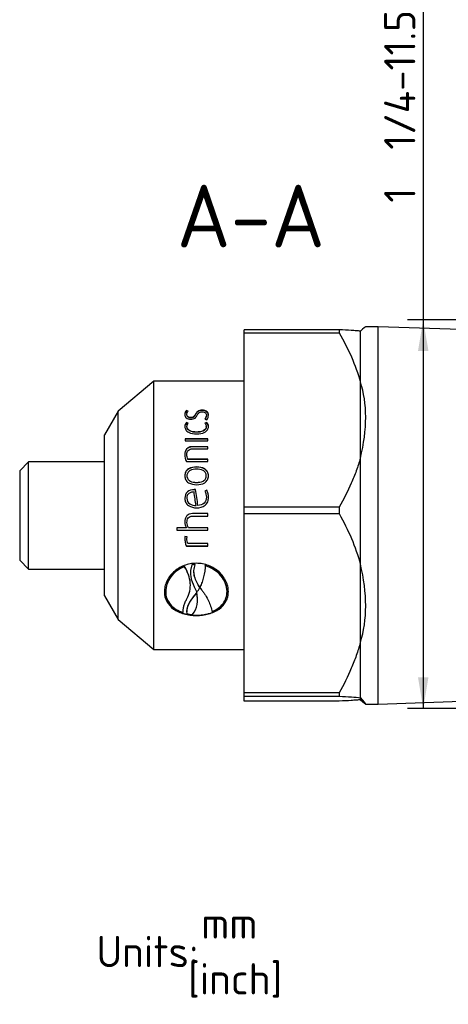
# Paper-space layout 'Invenitec-A4' of a CAD drawing. Header units: millimetres. Extents: x 1 to 298, y -85 to 206.
# Tile 2 of 13: x 2 to 50, y 34 to 144. Entities that reach past the tile are written whole.
import ezdxf
from ezdxf.entities.mleader import LeaderData, LeaderLine
from ezdxf.enums import TextEntityAlignment as Align
from ezdxf.math import Vec2, Vec3

# ---------------------------------------------------------------- set-up
doc = ezdxf.new("R2010")
doc.units = ezdxf.units.MM
doc.layers.add('Default', color=7, linetype='Continuous')
doc.layers.add('SRD-X5-A107-B1N2', color=7, linetype='Continuous')
doc.styles.add('SEACAD_Solid_Edge_ISO', font='seiso.ttf')
doc.dimstyles.new('Rheonics_Publish', dxfattribs={"dimtxt": 3.5, "dimasz": 3.5, "dimexe": 1.75, "dimexo": 0, "dimgap": 0.875, "dimtad": 1, "dimdec": 1, "dimtxsty": 'SEACAD_Solid_Edge_ISO', "dimblk1": '_SE_FILLED', "dimblk2": '_SE_FILLED', "dimsah": 1, "dimcen": 1.75, "dimazin": 0, "dimtfac": 0.5, "dimtdec": 3, "dimtmove": 0, "dimatfit": 3, "dimfxl": 1, "dimarcsym": 0})

# ---------------------------------------------------------------- blocks, each defined once
blk = doc.blocks.new('SE4')
at = {"layer": 'SRD-X5-A107-B1N2', "color": 7, "linetype": 'Continuous'}
for p, q in [((27.33, 109.29), (27.33, 109.63)), ((37.96, 109.63), (27.33, 109.63)), ((27.33, 89.79), (27.33, 109.29)), ((27.33, 109.29), (37.96, 109.29)), ((37.96, 109.63), (37.96, 109.29)), ((40.33, 109.48), (40.33, 103.8)), ((42.33, 109.97), (40.92, 109.97)), ((42.33, 67.77), (42.33, 109.97)), ((62.83, 109.26), (42.33, 109.97)), ((17.25, 103.87), (13.26, 100.52)), ((17.25, 73.87), (17.25, 103.87)), ((27.33, 103.87), (17.25, 103.87)), ((40.33, 103.8), (40.33, 95.27)), ((13.26, 100.52), (11.73, 97.87)), ((13.26, 77.22), (13.26, 100.52)), ((20.87, 100.55), (20.87, 100.59)), ((21.08, 100.52), (20.87, 100.59)), ((21.06, 100.49), (20.87, 100.55)), ((22.64, 100.61), (22.64, 100.65)), ((20.87, 99.22), (20.87, 99.25)), ((21.08, 99.18), (20.87, 99.25)), ((21.06, 99.15), (20.87, 99.22)), ((20.93, 100.14), (20.93, 100.18)), ((21.36, 99.77), (21.36, 99.81)), ((21.88, 100.14), (21.88, 100.18)), ((22.95, 99.64), (23.17, 99.57)), ((23.17, 99.25), (22.95, 99.18)), ((23.17, 99.22), (22.97, 99.15)), ((23.11, 100.03), (23.11, 100.06)), ((23.17, 99.22), (23.17, 99.25)), ((20.94, 98.79), (20.94, 98.82)), ((22.02, 98.17), (22.02, 98.2)), ((23.1, 98.79), (23.1, 98.82)), ((11.73, 79.87), (11.73, 97.87)), ((23.29, 97.44), (20.75, 97.44)), ((20.75, 97.44), (20.75, 97.21)), ((23.29, 97.41), (20.75, 97.41)), ((20.75, 97.21), (23.29, 97.21)), ((23.29, 97.21), (23.29, 97.44)), ((21.54, 96.53), (21.54, 96.56)), ((23.29, 96.56), (21.54, 96.56)), ((23.29, 96.53), (21.54, 96.53)), ((21.55, 96.32), (23.29, 96.32)), ((23.29, 96.32), (23.29, 96.56)), ((3.23, 94.87), (2.23, 93.87)), ((3.23, 82.87), (3.23, 94.87)), ((11.73, 94.87), (3.23, 94.87)), ((20.87, 94.89), (23.29, 94.89)), ((20.93, 95.68), (20.93, 95.71)), ((21.03, 95.13), (21.03, 95.15)), ((23.29, 95.15), (21.03, 95.15)), ((23.29, 95.13), (21.03, 95.13)), ((23.29, 94.89), (23.29, 95.15)), ((40.33, 95.27), (40.33, 83.43)), ((2.23, 93.87), (2.23, 83.87)), ((22.02, 94.28), (22.02, 94.3)), ((20.93, 93.29), (20.93, 93.31)), ((22.02, 92.55), (22.02, 92.57)), ((23.1, 93.29), (23.1, 93.31)), ((21.75, 91.75), (21.75, 91.76)), ((21.9, 91.76), (21.75, 91.76)), ((21.9, 91.75), (21.75, 91.75)), ((21.9, 91.75), (21.9, 91.76)), ((23.17, 91.68), (22.95, 91.59)), ((23.17, 91.67), (22.95, 91.58)), ((23.17, 91.67), (23.17, 91.68)), ((20.92, 90.79), (20.92, 90.79)), ((23.11, 90.9), (23.11, 90.91)), ((21.96, 89.97), (21.96, 89.97)), ((22.17, 89.98), (22.17, 89.99)), ((27.33, 89.07), (27.33, 89.79)), ((37.96, 89.79), (27.33, 89.79)), ((37.96, 89.79), (37.96, 89.07)), ((20.94, 88.09), (20.94, 88.09)), ((23.29, 89.07), (21.54, 89.07)), ((21.54, 89.07), (21.54, 89.07)), ((23.29, 89.07), (21.54, 89.07)), ((21.55, 88.8), (21.55, 88.8)), ((21.55, 88.8), (23.29, 88.8)), ((21.55, 88.8), (23.29, 88.8)), ((23.29, 88.8), (23.29, 89.07)), ((27.33, 69.02), (27.33, 89.07)), ((27.33, 89.07), (37.96, 89.07)), ((20.87, 87.48), (19.79, 87.48)), ((19.79, 87.48), (19.79, 87.21)), ((19.79, 87.21), (23.29, 87.21)), ((19.79, 87.21), (23.29, 87.21)), ((20.87, 87.49), (20.87, 87.48)), ((23.29, 87.48), (21.11, 87.48)), ((23.29, 87.21), (23.29, 87.48)), ((20.95, 86.46), (20.71, 86.52)), ((20.94, 86.31), (20.95, 86.46)), ((20.94, 86.28), (20.95, 86.46)), ((20.94, 86.31), (20.94, 86.3)), ((20.87, 85.46), (20.87, 85.45)), ((20.87, 85.46), (23.29, 85.46)), ((20.87, 85.45), (23.29, 85.45)), ((23.29, 85.72), (21.03, 85.72)), ((23.29, 85.45), (23.29, 85.72)), ((2.23, 83.87), (3.23, 82.87)), ((3.23, 82.87), (11.73, 82.87)), ((20.67, 83.16), (20.67, 83.13)), ((21.48, 83.36), (21.49, 83.34)), ((21.87, 83.4), (21.87, 83.37)), ((22.98, 83.24), (22.98, 83.26)), ((40.33, 83.43), (40.33, 74.66)), ((21.33, 82.37), (21.34, 82.35)), ((18.41, 80.38), (18.41, 80.35)), ((18.55, 80.38), (18.56, 80.35)), ((21.32, 81.18), (21.32, 81.2)), ((22.37, 80.84), (22.37, 80.82)), ((22.38, 80.87), (22.38, 80.83)), ((22.38, 80.87), (22.38, 80.84)), ((22.38, 80.84), (22.38, 80.8)), ((22.38, 80.83), (22.38, 80.8)), ((22.38, 80.8), (22.57, 80.55)), ((25.42, 80.46), (25.42, 80.48)), ((11.73, 79.87), (13.26, 77.22)), ((18.56, 80.26), (18.56, 80.24)), ((22, 80.23), (21.75, 79.9)), ((22, 80.2), (21.75, 79.88)), ((21.75, 79.9), (21.75, 79.88)), ((22, 80.29), (22, 80.23)), ((22, 80.28), (22, 80.2)), ((22, 80.23), (22, 80.2)), ((22.02, 80.21), (22.03, 80.25)), ((22.13, 79.55), (22.13, 79.57)), ((13.26, 77.22), (17.25, 73.87)), ((20.53, 78.02), (20.53, 78)), ((20.9, 78.08), (20.9, 78.06)), ((21.99, 77.71), (21.99, 77.67)), ((17.25, 73.87), (27.33, 73.87)), ((40.33, 74.66), (40.33, 68.49)), ((27.33, 68.65), (27.33, 69.02)), ((37.96, 69.02), (27.33, 69.02)), ((27.33, 68.1), (27.33, 68.65)), ((27.33, 68.65), (37.96, 68.65)), ((37.96, 69.02), (37.96, 68.65)), ((40.33, 68.49), (40.33, 68.26)), ((42.33, 67.77), (62.83, 68.48)), ((37.96, 68.1), (27.33, 68.1)), ((40.92, 67.77), (42.33, 67.77))]:
    blk.add_line(p, q, dxfattribs=at)
for major_axis, ratio, start_param, end_param in [((-21.1, -21.1), 0.01192, 3.153512, 3.368721), ((18.4, 18.4), 0.561566, 5.532459, 6.010553), ((18.15, -18.15), 0.593354, 0.296471, 0.774566), ((-21.1, 21.1), 0.01192, 2.914465, 3.392559)]:
    blk.add_ellipse((19.83, 88.87), major_axis=major_axis, ratio=ratio, start_param=start_param, end_param=end_param, dxfattribs=at)
for points, knots in [([(40.33, 109.48), (40.2, 109.49), (40.05, 109.51), (39.71, 109.53), (39.52, 109.55), (38.92, 109.59), (38.47, 109.61), (37.96, 109.63)], [0, 0, 0, 0, 0.25, 0.25, 0.5, 0.5, 1, 1, 1, 1]), ([(20.93, 100.18), (20.93, 100.24), (20.94, 100.3), (20.99, 100.42), (21.03, 100.47), (21.08, 100.52)], [0, 0, 0, 0, 0.5, 0.5, 1, 1, 1, 1]), ([(22.64, 100.65), (22.45, 100.65), (22.26, 100.6), (22.02, 100.41), (21.95, 100.29), (21.88, 100.18)], [0, 0, 0, 0, 0.5, 0.5, 1, 1, 1, 1]), ([(22.64, 100.61), (22.45, 100.61), (22.26, 100.56), (22.02, 100.37), (21.95, 100.25), (21.88, 100.14)], [0, 0, 0, 0, 0.5, 0.5, 1, 1, 1, 1]), ([(22.09, 100.09), (22.14, 100.18), (22.19, 100.27), (22.31, 100.38), (22.37, 100.41), (22.49, 100.46), (22.56, 100.47), (22.64, 100.47)], [0, 0, 0, 0, 0.5, 0.5, 0.75, 0.75, 1, 1, 1, 1]), ([(23.34, 100.07), (23.34, 100.21), (23.3, 100.35), (23.13, 100.52), (23.05, 100.57), (22.86, 100.63), (22.75, 100.65), (22.64, 100.65)], [0, 0, 0, 0, 0.5, 0.5, 0.75, 0.75, 1, 1, 1, 1]), ([(23.34, 100.06), (23.33, 100.19), (23.29, 100.32), (23.12, 100.48), (23.05, 100.53), (22.86, 100.59), (22.75, 100.61), (22.64, 100.61)], [0.0309787, 0.0309787, 0.0309787, 0.0309787, 0.5, 0.5, 0.75, 0.75, 1, 1, 1, 1]), ([(22.64, 100.47), (22.78, 100.47), (22.93, 100.42), (23.08, 100.26), (23.11, 100.16), (23.11, 100.06)], [0, 0, 0, 0, 0.5, 0.5, 1, 1, 1, 1]), ([(20.7, 100.16), (20.7, 100.03), (20.74, 99.9), (20.97, 99.68), (21.16, 99.62), (21.36, 99.62)], [0, 0, 0, 0, 0.5, 0.5, 1, 1, 1, 1]), ([(21.36, 99.81), (21.32, 99.81), (21.29, 99.81), (21.26, 99.82), (21.21, 99.83), (21.17, 99.84), (21.13, 99.86), (21.1, 99.88), (21.06, 99.9), (21.04, 99.92), (21, 99.95), (20.98, 99.99), (20.96, 100.02), (20.94, 100.07), (20.93, 100.12), (20.93, 100.18)], [0, 0, 0, 0, 0.129563, 0.129563, 0.129563, 0.305339, 0.305339, 0.305339, 0.479838, 0.479838, 0.479838, 0.700329, 0.700329, 0.700329, 1, 1, 1, 1]), ([(21.36, 99.77), (21.32, 99.78), (21.29, 99.78), (21.26, 99.78), (21.21, 99.79), (21.17, 99.81), (21.13, 99.82), (21.09, 99.84), (21.06, 99.86), (21.04, 99.89), (21, 99.92), (20.98, 99.95), (20.96, 99.99), (20.94, 100.04), (20.93, 100.09), (20.93, 100.14)], [0, 0, 0, 0, 0.131153, 0.131153, 0.131153, 0.307458, 0.307458, 0.307458, 0.482504, 0.482504, 0.482504, 0.703071, 0.703071, 0.703071, 1, 1, 1, 1]), ([(21.88, 100.18), (21.87, 100.15), (21.86, 100.13), (21.84, 100.11), (21.82, 100.07), (21.79, 100.03), (21.76, 99.99), (21.73, 99.95), (21.69, 99.91), (21.64, 99.88), (21.61, 99.86), (21.58, 99.85), (21.54, 99.83), (21.5, 99.82), (21.45, 99.82), (21.41, 99.81), (21.39, 99.81), (21.37, 99.81), (21.36, 99.81)], [0, 0, 0, 0, 0.122519, 0.122519, 0.122519, 0.368037, 0.368037, 0.368037, 0.617624, 0.617624, 0.617624, 0.77505, 0.77505, 0.77505, 0.931254, 0.931254, 0.931254, 1, 1, 1, 1]), ([(21.88, 100.14), (21.87, 100.12), (21.86, 100.1), (21.84, 100.08), (21.82, 100.03), (21.79, 99.99), (21.76, 99.95), (21.73, 99.91), (21.69, 99.87), (21.64, 99.84), (21.61, 99.82), (21.57, 99.81), (21.53, 99.8), (21.48, 99.78), (21.43, 99.78), (21.37, 99.78), (21.37, 99.77), (21.36, 99.77), (21.36, 99.77)], [0, 0, 0, 0, 0.123934, 0.123934, 0.123934, 0.372319, 0.372319, 0.372319, 0.625145, 0.625145, 0.625145, 0.782932, 0.782932, 0.782932, 0.977298, 0.977298, 0.977298, 1, 1, 1, 1]), ([(21.36, 99.62), (21.45, 99.62), (21.54, 99.63), (21.71, 99.68), (21.78, 99.72), (21.9, 99.81), (21.95, 99.87), (22.03, 99.98), (22.06, 100.04), (22.09, 100.09)], [0, 0, 0, 0, 0.25, 0.25, 0.5, 0.5, 0.75, 0.75, 1, 1, 1, 1]), ([(23.11, 100.06), (23.11, 99.99), (23.09, 99.92), (23.04, 99.78), (23, 99.71), (22.95, 99.64)], [0, 0, 0, 0, 0.5, 0.5, 1, 1, 1, 1]), ([(23.11, 100.03), (23.11, 99.95), (23.09, 99.88), (23.04, 99.75), (23.01, 99.69), (22.97, 99.64)], [0, 0, 0, 0, 0.5, 0.5, 0.9274508, 0.9274508, 0.9274508, 0.9274508]), ([(23.17, 99.57), (23.23, 99.65), (23.27, 99.73), (23.32, 99.9), (23.34, 99.98), (23.34, 100.07)], [0, 0, 0, 0, 0.5, 0.5, 1, 1, 1, 1]), ([(23.34, 98.81), (23.34, 98.89), (23.33, 98.96), (23.27, 99.11), (23.22, 99.19), (23.17, 99.25)], [0, 0, 0, 0, 0.5, 0.5, 1, 1, 1, 1]), ([(23.34, 98.79), (23.34, 98.87), (23.32, 98.94), (23.27, 99.08), (23.22, 99.15), (23.17, 99.22)], [0.0438207, 0.0438207, 0.0438207, 0.0438207, 0.5, 0.5, 1, 1, 1, 1]), ([(20.7, 98.81), (20.7, 98.69), (20.74, 98.57), (20.88, 98.35), (20.98, 98.25), (21.37, 98.03), (21.7, 97.98), (22.02, 97.98)], [0, 0, 0, 0, 0.25, 0.25, 0.5, 0.5, 1, 1, 1, 1]), ([(22.02, 98.2), (21.76, 98.2), (21.5, 98.23), (21.18, 98.39), (21.09, 98.46), (20.97, 98.63), (20.94, 98.72), (20.94, 98.82)], [0, 0, 0, 0, 0.5, 0.5, 0.75, 0.75, 1, 1, 1, 1]), ([(22.02, 98.17), (21.76, 98.17), (21.5, 98.2), (21.18, 98.36), (21.09, 98.43), (20.97, 98.6), (20.94, 98.69), (20.94, 98.79)], [0, 0, 0, 0, 0.5, 0.5, 0.75, 0.75, 1, 1, 1, 1]), ([(23.1, 98.82), (23.09, 98.63), (22.96, 98.44), (22.53, 98.23), (22.27, 98.2), (22.02, 98.2)], [0, 0, 0, 0, 0.5, 0.5, 1, 1, 1, 1]), ([(22.02, 97.98), (22.34, 97.98), (22.67, 98.03), (23.05, 98.25), (23.16, 98.35), (23.3, 98.56), (23.34, 98.69), (23.34, 98.81)], [0, 0, 0, 0, 0.5, 0.5, 0.75, 0.75, 1, 1, 1, 1]), ([(23.1, 98.79), (23.09, 98.6), (22.96, 98.41), (22.53, 98.2), (22.27, 98.17), (22.02, 98.17)], [0, 0, 0, 0, 0.5, 0.5, 1, 1, 1, 1]), ([(21.54, 96.56), (21.42, 96.55), (21.3, 96.54), (21.07, 96.46), (20.97, 96.4), (20.75, 96.14), (20.7, 95.92), (20.7, 95.71)], [0, 0, 0, 0, 0.25, 0.25, 0.5, 0.5, 1, 1, 1, 1]), ([(21.54, 96.53), (21.42, 96.53), (21.3, 96.51), (21.07, 96.44), (20.97, 96.37), (20.75, 96.12), (20.7, 95.9), (20.7, 95.68)], [0, 0, 0, 0, 0.25, 0.25, 0.5, 0.5, 1, 1, 1, 1]), ([(20.93, 95.71), (20.93, 95.86), (20.97, 96.02), (21.19, 96.26), (21.38, 96.31), (21.55, 96.32)], [0, 0, 0, 0, 0.5, 0.5, 1, 1, 1, 1]), ([(21.03, 95.15), (21, 95.24), (20.97, 95.33), (20.94, 95.52), (20.93, 95.61), (20.93, 95.71)], [0, 0, 0, 0, 0.5, 0.5, 1, 1, 1, 1]), ([(21.03, 95.13), (21, 95.22), (20.97, 95.31), (20.94, 95.5), (20.93, 95.59), (20.93, 95.68)], [0, 0, 0, 0, 0.5, 0.5, 1, 1, 1, 1]), ([(40.33, 95.27), (40.2, 94.8), (40.05, 94.33), (39.71, 93.39), (39.52, 92.93), (38.92, 91.56), (38.47, 90.67), (37.96, 89.79)], [0, 0, 0, 0, 0.25, 0.25, 0.5, 0.5, 1, 1, 1, 1]), ([(22.02, 94.3), (21.7, 94.29), (21.38, 94.24), (20.98, 93.99), (20.87, 93.88), (20.73, 93.61), (20.7, 93.46), (20.7, 93.31)], [0, 0, 0, 0, 0.5, 0.5, 0.75, 0.75, 1, 1, 1, 1]), ([(22.02, 94.28), (21.7, 94.27), (21.38, 94.22), (20.98, 93.97), (20.87, 93.86), (20.73, 93.6), (20.7, 93.44), (20.7, 93.29)], [0, 0, 0, 0, 0.5, 0.5, 0.75, 0.75, 1, 1, 1, 1]), ([(22.02, 94.04), (21.77, 94.03), (21.51, 94), (21.18, 93.83), (21.09, 93.75), (20.96, 93.55), (20.94, 93.43), (20.93, 93.31)], [0, 0, 0, 0, 0.5, 0.5, 0.75, 0.75, 1, 1, 1, 1]), ([(23.34, 93.31), (23.34, 93.46), (23.31, 93.61), (23.16, 93.88), (23.05, 93.99), (22.66, 94.24), (22.33, 94.29), (22.02, 94.3)], [0, 0, 0, 0, 0.25, 0.25, 0.5, 0.5, 1, 1, 1, 1]), ([(23.34, 93.29), (23.34, 93.44), (23.31, 93.6), (23.16, 93.86), (23.05, 93.97), (22.66, 94.22), (22.33, 94.27), (22.02, 94.28)], [0, 0, 0, 0, 0.25, 0.25, 0.5, 0.5, 1, 1, 1, 1]), ([(23.1, 93.31), (23.1, 93.43), (23.07, 93.55), (22.95, 93.75), (22.85, 93.83), (22.52, 94.01), (22.27, 94.03), (22.02, 94.04)], [0, 0, 0, 0, 0.25, 0.25, 0.5, 0.5, 1, 1, 1, 1]), ([(20.7, 93.31), (20.7, 93.16), (20.73, 93), (20.87, 92.73), (20.98, 92.62), (21.37, 92.36), (21.7, 92.3), (22.02, 92.3)], [0, 0, 0, 0, 0.25, 0.25, 0.5, 0.5, 1, 1, 1, 1]), ([(20.93, 93.31), (20.94, 93.19), (20.96, 93.07), (21.09, 92.86), (21.18, 92.78), (21.51, 92.6), (21.77, 92.57), (22.02, 92.57)], [0, 0, 0, 0, 0.25, 0.25, 0.5, 0.5, 1, 1, 1, 1]), ([(20.93, 93.29), (20.94, 93.17), (20.96, 93.05), (21.09, 92.85), (21.18, 92.76), (21.51, 92.59), (21.77, 92.56), (22.02, 92.55)], [0, 0, 0, 0, 0.25, 0.25, 0.5, 0.5, 1, 1, 1, 1]), ([(22.02, 92.57), (22.27, 92.57), (22.52, 92.6), (22.85, 92.78), (22.95, 92.86), (23.08, 93.07), (23.1, 93.19), (23.1, 93.31)], [0, 0, 0, 0, 0.5, 0.5, 0.75, 0.75, 1, 1, 1, 1]), ([(22.02, 92.3), (22.33, 92.3), (22.66, 92.36), (23.05, 92.61), (23.16, 92.73), (23.31, 93), (23.34, 93.16), (23.34, 93.31)], [0, 0, 0, 0, 0.5, 0.5, 0.75, 0.75, 1, 1, 1, 1]), ([(22.02, 92.55), (22.27, 92.56), (22.52, 92.59), (22.85, 92.76), (22.95, 92.85), (23.07, 93.05), (23.1, 93.17), (23.1, 93.29)], [0, 0, 0, 0, 0.5, 0.5, 0.75, 0.75, 1, 1, 1, 1]), ([(21.75, 91.76), (21.48, 91.76), (21.2, 91.7), (20.79, 91.34), (20.71, 91.06), (20.7, 90.79)], [0, 0, 0, 0, 0.5, 0.5, 1, 1, 1, 1]), ([(21.75, 91.75), (21.48, 91.75), (21.2, 91.69), (20.79, 91.33), (20.71, 91.06), (20.7, 90.79)], [0, 0, 0, 0, 0.5, 0.5, 1, 1, 1, 1]), ([(21.73, 91.5), (21.53, 91.49), (21.32, 91.46), (21.08, 91.27), (21.01, 91.18), (20.94, 91), (20.92, 90.89), (20.92, 90.79)], [0, 0, 0, 0, 0.5, 0.5, 0.75, 0.75, 1, 1, 1, 1]), ([(22.95, 91.59), (23.01, 91.49), (23.04, 91.37), (23.09, 91.14), (23.11, 91.03), (23.11, 90.91)], [0, 0, 0, 0, 0.5, 0.5, 1, 1, 1, 1]), ([(23.34, 90.9), (23.34, 91.04), (23.33, 91.17), (23.27, 91.43), (23.23, 91.56), (23.17, 91.68)], [0, 0, 0, 0, 0.5, 0.5, 1, 1, 1, 1]), ([(23.34, 90.89), (23.34, 91.03), (23.33, 91.16), (23.27, 91.43), (23.23, 91.56), (23.17, 91.67)], [0, 0, 0, 0, 0.5, 0.5, 1, 1, 1, 1]), ([(20.7, 90.79), (20.7, 90.63), (20.73, 90.47), (20.87, 90.19), (20.98, 90.07), (21.37, 89.79), (21.7, 89.73), (22.02, 89.72)], [0, 0, 0, 0, 0.25, 0.25, 0.5, 0.5, 1, 1, 1, 1]), ([(20.92, 90.79), (20.93, 90.55), (21.05, 90.3), (21.46, 90.03), (21.71, 89.98), (21.96, 89.97)], [0, 0, 0, 0, 0.5, 0.5, 1, 1, 1, 1]), ([(20.92, 90.79), (20.93, 90.54), (21.05, 90.3), (21.46, 90.03), (21.71, 89.98), (21.96, 89.97)], [0, 0, 0, 0, 0.5, 0.5, 1, 1, 1, 1]), ([(22.02, 89.72), (22.36, 89.73), (22.71, 89.79), (23.09, 90.11), (23.19, 90.25), (23.32, 90.56), (23.34, 90.73), (23.34, 90.9)], [0, 0, 0, 0, 0.5, 0.5, 0.75, 0.75, 1, 1, 1, 1]), ([(23.11, 90.91), (23.1, 90.66), (23.03, 90.41), (22.67, 90.07), (22.42, 90.01), (22.17, 89.99)], [0, 0, 0, 0, 0.5, 0.5, 1, 1, 1, 1]), ([(23.11, 90.9), (23.1, 90.66), (23.03, 90.4), (22.67, 90.07), (22.42, 90), (22.17, 89.98)], [0, 0, 0, 0, 0.5, 0.5, 1, 1, 1, 1]), ([(21.54, 89.07), (21.42, 89.07), (21.3, 89.06), (21.08, 88.97), (20.98, 88.89), (20.75, 88.61), (20.71, 88.36), (20.7, 88.12)], [0, 0, 0, 0, 0.25, 0.25, 0.5, 0.5, 1, 1, 1, 1]), ([(20.94, 88.09), (20.94, 88.27), (20.97, 88.45), (21.14, 88.66), (21.21, 88.72), (21.38, 88.78), (21.47, 88.79), (21.55, 88.8)], [0, 0, 0, 0, 0.5, 0.5, 0.75, 0.75, 1, 1, 1, 1]), ([(20.94, 88.09), (20.94, 88.26), (20.97, 88.45), (21.14, 88.66), (21.21, 88.72), (21.38, 88.78), (21.47, 88.79), (21.55, 88.8)], [0, 0, 0, 0, 0.5, 0.5, 0.75, 0.75, 1, 1, 1, 1]), ([(21.11, 87.48), (21.05, 87.57), (21.01, 87.67), (20.96, 87.88), (20.94, 87.98), (20.94, 88.09)], [0, 0, 0, 0, 0.5, 0.5, 1, 1, 1, 1]), ([(21.54, 89.07), (21.42, 89.07), (21.3, 89.06), (21.11, 88.98), (21.03, 88.93), (20.97, 88.87)], [0, 0, 0, 0, 0.25, 0.25, 0.435606, 0.435606, 0.435606, 0.435606]), ([(20.71, 86.52), (20.71, 86.52), (20.71, 86.52), (20.71, 86.53), (20.71, 86.53), (20.71, 86.53), (20.71, 86.53), (20.71, 86.53), (20.71, 86.53), (20.71, 86.53), (20.71, 86.53), (20.71, 86.53), (20.71, 86.53), (20.71, 86.53), (20.71, 86.53), (20.71, 86.53), (20.71, 86.53), (20.71, 86.53), (20.71, 86.53), (20.71, 86.53), (20.71, 86.53), (20.71, 86.53), (20.71, 86.53), (20.71, 86.53), (20.71, 86.53), (20.71, 86.53), (20.71, 86.53), (20.71, 86.53), (20.71, 86.53), (20.71, 86.53), (20.71, 86.53), (20.71, 86.52), (20.71, 86.52), (20.71, 86.52), (20.71, 86.51), (20.71, 86.5), (20.71, 86.5), (20.7, 86.46), (20.7, 86.43), (20.7, 86.4), (20.7, 86.37), (20.7, 86.34), (20.7, 86.31)], [0, 0, 0, 0, 0.015816, 0.015816, 0.015816, 0.02001, 0.02001, 0.02001, 0.022215, 0.022215, 0.022215, 0.023627, 0.023627, 0.023627, 0.024496, 0.024496, 0.024496, 0.025204, 0.025204, 0.025204, 0.025913, 0.025913, 0.025913, 0.026854, 0.026854, 0.026854, 0.028565, 0.028565, 0.028565, 0.034379, 0.034379, 0.034379, 0.062079, 0.062079, 0.062079, 0.172217, 0.172217, 0.172217, 0.611888, 0.611888, 0.611888, 1, 1, 1, 1]), ([(20.7, 86.32), (20.7, 86.17), (20.71, 86.02), (20.77, 85.73), (20.81, 85.59), (20.87, 85.46)], [0, 0, 0, 0, 0.5, 0.5, 1, 1, 1, 1]), ([(20.7, 86.31), (20.7, 86.16), (20.71, 86.01), (20.77, 85.72), (20.81, 85.58), (20.87, 85.45)], [0, 0, 0, 0, 0.5, 0.5, 1, 1, 1, 1]), ([(21.03, 85.72), (21, 85.81), (20.97, 85.9), (20.94, 86.09), (20.94, 86.18), (20.94, 86.28)], [0, 0, 0, 0, 0.5, 0.5, 1, 1, 1, 1]), ([(21.99, 83.52), (21.75, 83.51), (21.52, 83.5), (21.06, 83.41), (20.83, 83.35), (20.18, 83.09), (19.78, 82.84), (19.12, 82.24), (18.85, 81.89), (18.59, 81.32), (18.52, 81.13), (18.43, 80.74), (18.41, 80.55), (18.41, 80.35)], [0, 0, 0, 0, 0.125, 0.125, 0.25, 0.25, 0.5, 0.5, 0.75, 0.75, 0.875, 0.875, 1, 1, 1, 1]), ([(20.67, 83.16), (20.36, 83.03), (20.07, 82.88), (19.55, 82.49), (19.32, 82.26), (18.95, 81.77), (18.8, 81.49), (18.61, 80.94), (18.56, 80.66), (18.55, 80.38)], [0, 0, 0, 0, 0.25, 0.25, 0.5, 0.5, 0.75, 0.75, 1, 1, 1, 1]), ([(20.67, 83.13), (20.36, 83.01), (20.07, 82.85), (19.55, 82.47), (19.32, 82.24), (18.95, 81.74), (18.8, 81.47), (18.61, 80.92), (18.56, 80.63), (18.56, 80.35)], [0, 0, 0, 0, 0.25, 0.25, 0.5, 0.5, 0.75, 0.75, 1, 1, 1, 1]), ([(21.32, 81.2), (21.31, 81.24), (21.31, 81.28), (21.26, 81.94), (21.03, 82.57), (20.67, 83.16)], [0.4670929, 0.4670929, 0.4670929, 0.4670929, 0.5, 0.5, 1, 1, 1, 1]), ([(20.94, 79.56), (21.08, 79.82), (21.19, 80.09), (21.32, 80.68), (21.33, 80.99), (21.26, 81.92), (21.03, 82.55), (20.67, 83.13)], [0, 0, 0, 0, 0.25, 0.25, 0.5, 0.5, 1, 1, 1, 1]), ([(21.49, 83.34), (21.41, 83.13), (21.36, 82.92), (21.32, 82.49), (21.33, 82.28), (21.42, 81.65), (21.57, 81.26), (21.75, 80.89)], [0, 0, 0, 0, 0.25, 0.25, 0.5, 0.5, 1, 1, 1, 1]), ([(21.48, 83.36), (21.41, 83.15), (21.36, 82.94), (21.33, 82.61), (21.33, 82.49), (21.33, 82.37)], [0, 0, 0, 0, 0.25, 0.25, 0.3887041, 0.3887041, 0.3887041, 0.3887041]), ([(22.37, 80.82), (22.12, 81.19), (21.9, 81.59), (21.74, 82.24), (21.71, 82.47), (21.73, 82.92), (21.79, 83.15), (21.87, 83.37)], [0, 0, 0, 0, 0.5, 0.5, 0.75, 0.75, 1, 1, 1, 1]), ([(25.57, 80.35), (25.57, 80.55), (25.55, 80.75), (25.46, 81.14), (25.39, 81.33), (25.12, 81.89), (24.85, 82.25), (24.2, 82.85), (23.8, 83.09), (23.15, 83.35), (22.92, 83.41), (22.46, 83.5), (22.22, 83.51), (21.99, 83.52)], [0, 0, 0, 0, 0.125, 0.125, 0.25, 0.25, 0.5, 0.5, 0.75, 0.75, 0.875, 0.875, 1, 1, 1, 1]), ([(22.98, 83.26), (22.98, 83.16), (22.97, 83.05), (22.95, 82.84), (22.94, 82.73), (22.89, 82.42), (22.85, 82.21), (22.75, 81.81), (22.69, 81.62), (22.59, 81.33), (22.55, 81.23), (22.47, 81.05), (22.42, 80.96), (22.38, 80.87)], [0, 0, 0, 0, 0.125, 0.125, 0.25, 0.25, 0.5, 0.5, 0.75, 0.75, 0.875, 0.875, 1, 1, 1, 1]), ([(22.98, 83.24), (22.98, 83.13), (22.97, 83.03), (22.95, 82.81), (22.94, 82.71), (22.89, 82.4), (22.85, 82.19), (22.75, 81.79), (22.69, 81.59), (22.59, 81.31), (22.55, 81.21), (22.47, 81.03), (22.42, 80.93), (22.38, 80.84)], [0, 0, 0, 0, 0.125, 0.125, 0.25, 0.25, 0.5, 0.5, 0.75, 0.75, 0.875, 0.875, 1, 1, 1, 1]), ([(25.42, 80.48), (25.39, 81.05), (25.15, 81.64), (24.31, 82.66), (23.68, 83.07), (22.98, 83.26)], [0.0277087, 0.0277087, 0.0277087, 0.0277087, 0.5, 0.5, 1, 1, 1, 1]), ([(25.42, 80.35), (25.42, 80.96), (25.18, 81.58), (24.31, 82.64), (23.68, 83.04), (22.98, 83.24)], [0, 0, 0, 0, 0.5, 0.5, 1, 1, 1, 1]), ([(22.37, 80.84), (22.12, 81.21), (21.9, 81.61), (21.76, 82.2), (21.73, 82.36), (21.72, 82.53)], [0, 0, 0, 0, 0.5, 0.5, 0.68158, 0.68158, 0.68158, 0.68158]), ([(21.99, 77.71), (22.22, 77.72), (22.46, 77.73), (22.92, 77.79), (23.14, 77.83), (23.79, 78.01), (24.18, 78.19), (24.85, 78.67), (25.12, 78.96), (25.39, 79.46), (25.46, 79.64), (25.55, 80), (25.57, 80.19), (25.57, 80.38)], [0, 0, 0, 0, 0.125, 0.125, 0.25, 0.25, 0.5, 0.5, 0.75, 0.75, 0.875, 0.875, 1, 1, 1, 1]), ([(22.57, 80.55), (22.65, 80.45), (22.73, 80.35), (22.87, 80.15), (22.94, 80.05), (23.13, 79.74), (23.24, 79.53), (23.44, 79.12), (23.52, 78.91), (23.62, 78.61), (23.65, 78.51), (23.7, 78.3), (23.72, 78.21), (23.74, 78.11)], [0, 0, 0, 0, 0.125, 0.125, 0.25, 0.25, 0.5, 0.5, 0.75, 0.75, 0.875, 0.875, 1, 1, 1, 1]), ([(18.41, 80.36), (18.41, 80.18), (18.43, 79.99), (18.52, 79.63), (18.59, 79.46), (18.86, 78.96), (19.12, 78.67), (19.79, 78.2), (20.19, 78.02), (20.84, 77.83), (21.06, 77.79), (21.52, 77.73), (21.75, 77.72), (21.99, 77.71)], [0.0040002, 0.0040002, 0.0040002, 0.0040002, 0.125, 0.125, 0.25, 0.25, 0.5, 0.5, 0.75, 0.75, 0.875, 0.875, 1, 1, 1, 1]), ([(18.41, 80.35), (18.41, 80.16), (18.43, 79.97), (18.52, 79.6), (18.59, 79.43), (18.86, 78.93), (19.12, 78.64), (19.78, 78.17), (20.18, 77.98), (20.83, 77.8), (21.06, 77.75), (21.52, 77.69), (21.75, 77.68), (21.99, 77.67)], [0, 0, 0, 0, 0.125, 0.125, 0.25, 0.25, 0.5, 0.5, 0.75, 0.75, 0.875, 0.875, 1, 1, 1, 1]), ([(18.56, 80.35), (18.56, 80.09), (18.6, 79.83), (18.78, 79.34), (18.92, 79.11), (19.26, 78.71), (19.48, 78.52), (19.96, 78.22), (20.24, 78.1), (20.53, 78)], [0, 0, 0, 0, 0.25, 0.25, 0.5, 0.5, 0.75, 0.75, 1, 1, 1, 1]), ([(20.53, 78), (20.53, 78.06), (20.52, 78.12), (20.51, 78.25), (20.52, 78.31), (20.54, 78.51), (20.56, 78.64), (20.63, 78.9), (20.68, 79.03), (20.8, 79.3), (20.86, 79.43), (20.94, 79.56)], [0, 0, 0, 0, 0.125, 0.125, 0.25, 0.25, 0.5, 0.5, 0.75, 0.75, 1, 1, 1, 1]), ([(21.75, 79.88), (21.49, 79.56), (21.26, 79.23), (20.95, 78.56), (20.87, 78.22), (20.92, 77.89)], [0, 0, 0, 0, 0.5, 0.5, 1, 1, 1, 1]), ([(21.75, 79.9), (21.49, 79.58), (21.26, 79.25), (20.97, 78.64), (20.9, 78.36), (20.91, 78.08)], [0, 0, 0, 0, 0.5, 0.5, 0.9156787, 0.9156787, 0.9156787, 0.9156787]), ([(21.56, 77.79), (21.83, 78.13), (22, 78.5), (22.17, 79.33), (22.15, 79.77), (22.02, 80.21)], [0, 0, 0, 0, 0.5, 0.5, 1, 1, 1, 1]), ([(21.99, 77.67), (22.22, 77.68), (22.46, 77.69), (22.92, 77.75), (23.15, 77.8), (23.8, 77.98), (24.2, 78.17), (24.86, 78.64), (25.12, 78.93), (25.39, 79.43), (25.46, 79.6), (25.55, 79.97), (25.57, 80.16), (25.57, 80.35)], [0, 0, 0, 0, 0.125, 0.125, 0.25, 0.25, 0.5, 0.5, 0.75, 0.75, 0.875, 0.875, 1, 1, 1, 1]), ([(23.74, 78.11), (23.99, 78.22), (24.23, 78.34), (24.64, 78.65), (24.82, 78.82), (25.12, 79.21), (25.23, 79.42), (25.38, 79.87), (25.42, 80.11), (25.42, 80.35)], [0, 0, 0, 0, 0.25, 0.25, 0.5, 0.5, 0.75, 0.75, 1, 1, 1, 1]), ([(40.33, 74.66), (40.2, 74.17), (40.05, 73.69), (39.71, 72.73), (39.52, 72.25), (38.92, 70.84), (38.47, 69.92), (37.96, 69.02)], [0, 0, 0, 0, 0.25, 0.25, 0.5, 0.5, 1, 1, 1, 1]), ([(40.33, 68.26), (40.2, 68.24), (40.05, 68.23), (39.71, 68.2), (39.52, 68.19), (38.92, 68.15), (38.47, 68.13), (37.96, 68.1)], [0, 0, 0, 0, 0.25, 0.25, 0.5, 0.5, 1, 1, 1, 1])]:
    blk.add_open_spline(points, degree=3, knots=knots, dxfattribs=at)
for points in [[(37.96, 109.29), (38.97, 107.52), (39.81, 105.7), (40.33, 103.8)], [(20.87, 100.59), (20.75, 100.47), (20.7, 100.32), (20.7, 100.16)], [(20.87, 100.55), (20.76, 100.43), (20.71, 100.29), (20.7, 100.14)], [(20.87, 99.25), (20.76, 99.12), (20.7, 98.97), (20.7, 98.81)], [(20.87, 99.22), (20.76, 99.09), (20.71, 98.94), (20.7, 98.79)], [(20.94, 98.82), (20.94, 98.95), (20.99, 99.07), (21.08, 99.18)], [(22.95, 99.18), (23.05, 99.07), (23.1, 98.95), (23.1, 98.82)], [(20.7, 95.71), (20.7, 95.43), (20.75, 95.15), (20.87, 94.89)], [(21.96, 89.97), (21.88, 90.48), (21.81, 90.99), (21.73, 91.5)], [(22.17, 89.99), (22.08, 90.58), (21.99, 91.17), (21.9, 91.76)], [(22.17, 89.98), (22.08, 90.58), (21.99, 91.16), (21.9, 91.75)], [(20.7, 88.13), (20.71, 87.9), (20.77, 87.69), (20.87, 87.49)], [(20.7, 88.12), (20.71, 87.9), (20.77, 87.68), (20.87, 87.48)], [(37.96, 89.07), (38.97, 87.25), (39.81, 85.38), (40.33, 83.43)], [(21.87, 83.4), (21.74, 83.39), (21.61, 83.38), (21.48, 83.36)], [(21.87, 83.37), (21.74, 83.37), (21.61, 83.36), (21.49, 83.34)], [(18.55, 80.38), (18.56, 80.34), (18.56, 80.3), (18.56, 80.26)], [(21.75, 80.89), (21.86, 80.69), (21.94, 80.49), (22, 80.28)], [(22.03, 80.25), (22.16, 80.43), (22.27, 80.62), (22.37, 80.82)], [(22.13, 79.57), (22.12, 79.78), (22.09, 80), (22.03, 80.23)], [(20.53, 78.02), (20.52, 78.08), (20.52, 78.13), (20.52, 78.19)], [(20.92, 77.89), (21.13, 77.84), (21.34, 77.81), (21.56, 77.79)], [(37.96, 68.65), (38.97, 68.6), (39.81, 68.55), (40.33, 68.49)]]:
    blk.add_open_spline(points, degree=3, dxfattribs=at)
blk = doc.blocks.new('_Dot')
at = {"color": 0, "linetype": 'ByBlock', "lineweight": -2}
blk.add_line((-0.5, 0), (-1, 0), dxfattribs=at)
at = {"color": 0, "linetype": 'ByBlock', "const_width": 0.5}
blk.add_lwpolyline([(-0.25, 0, 1), (0.25, 0, 1)], format="xyb", close=True, dxfattribs=at)
blk = doc.blocks.new('DMBLK22')
at = {"layer": 'Default', "linetype": 'Continuous'}
for points in [[(46.78, 107.24), (47.95, 107.24), (47.36, 110.74)], [(46.78, 70.77), (47.36, 67.27), (47.95, 70.77)]]:
    blk.add_hatch(color=7, dxfattribs=at).paths.add_polyline_path(points)
at = {"layer": 'Default', "color": 7, "linetype": 'Continuous'}
for p, q in [((47.36, 151.63), (47.36, 67.27)), ((51.69, 110.74), (45.61, 110.74)), ((60.21, 67.27), (45.61, 67.27))]:
    blk.add_line(p, q, dxfattribs=at)
at = {"layer": 'Default', "color": 7, "linetype": 'Continuous', "style": 'SEACAD_Solid_Edge_ISO'}
blk.add_text('1  1/4-11.5 NPT', height=3.5, rotation=90, dxfattribs=at).set_placement((42.99, 123.85), align=Align.TOP_LEFT)
blk = doc.blocks.new('_SE_FILLED')
at = {"color": 0}
blk.add_line((0, 0), (-1, 0), dxfattribs=at)
blk.add_solid([(0, 0), (-1, -0.1665), (-1, 0.1665), (0, 0)], dxfattribs=at)

psp = doc.layouts.new('Invenitec-A4')

# ---------------------------------------------------------------- block references
at = {"layer": 'Default'}
psp.add_blockref('SE4', (0, 0), dxfattribs=at)

# ---------------------------------------------------------------- texts
at = {"layer": 'Default', "color": 7, "linetype": 'Continuous', "style": 'SEACAD_Solid_Edge_ISO'}
psp.add_text(' A-A', height=7, dxfattribs=at).set_placement((15.56, 125.85), align=Align.TOP_LEFT)

# ---------------------------------------------------------------- dimensions: what is measured, and where the dimension line sits
at = {"layer": 'Default', "color": 7, "linetype": 'Continuous'}
dim = psp.add_linear_dim(base=(47.36, 67.27), p1=(51.69, 110.74), p2=(60.21, 67.27), angle=90, text='\\A1;1  1/4-11.5 NPT {}', dimstyle='Rheonics_Publish', override={"dimpost": '\\X'}, dxfattribs=at)
dim.commit()
dim.dimension.update_dxf_attribs({"geometry": 'DMBLK22', "text_midpoint": (47.36, 122.63), "dimtype": 160})

# ---------------------------------------------------------------- leaders
ml = psp.add_multileader_mtext('Standard', dxfattribs=at)
ml.set_content('{\\pxsm0.9;\\fSolid Edge ISO|b1||i0||c0|p34;\\W1.;Only to be used with correct\\Ppressure rating on the SRD sensor.\\P}', color=256)
ml.set_leader_properties()
ml.set_arrow_properties(name='DOT')
ml.build(insert=Vec2(0, 0))
ml.multileader.update_dxf_attribs({"leader_type": 0, "dogleg_length": 0, "arrow_head_size": 5})
ctx = ml.context
ctx.base_point, ctx.char_height, ctx.arrow_head_size, ctx.landing_gap_size = Vec3(7.57, 173.06), 5, 5, 1.75
ctx.mtext.insert = Vec3(9.32, 176.25)
ml = psp.add_multileader_mtext('Standard', dxfattribs=at)
ml.set_content('{\\pxsm0.9;\\fSolid Edge ISO|b0||i0||c0|p34;\\W1.;mm\\P}', color=256)
ml.set_leader_properties()
ml.set_arrow_properties(name='DOT')
ml.build(insert=Vec2(0, 0))
ml.multileader.update_dxf_attribs({"leader_type": 0, "dogleg_length": 0, "arrow_head_size": 3.5})
ctx = ml.context
ctx.base_point, ctx.char_height, ctx.arrow_head_size, ctx.landing_gap_size = Vec3(21.32, 43.29), 3.5, 3.5, 1.23
ctx.mtext.insert = Vec3(22.54, 45.04)
ml = psp.add_multileader_mtext('Standard', dxfattribs=at)
ml.set_content('{\\pxsm0.9;\\fSolid Edge ISO|b0||i0||c0|p34;\\W1.;Units:\\P}', color=256)
ml.set_leader_properties()
ml.set_arrow_properties(name='DOT')
ml.build(insert=Vec2(0, 0))
ml.multileader.update_dxf_attribs({"leader_type": 0, "dogleg_length": 0, "arrow_head_size": 3.5})
ctx = ml.context
ctx.base_point, ctx.char_height, ctx.arrow_head_size, ctx.landing_gap_size = Vec3(9.59, 40.09), 3.5, 3.5, 1.23
ctx.mtext.insert = Vec3(10.82, 41.85)
ml = psp.add_multileader_mtext('Standard', dxfattribs=at)
ml.set_content('{\\pxsm0.9;\\fSolid Edge ISO|b0||i0||c0|p34;\\W1.;[inch]\\P}', color=256)
ml.set_leader_properties()
ml.build(insert=Vec2(0, 0))
ml.multileader.update_dxf_attribs({"dogleg_length": 0, "arrow_head_size": 0.805})
ctx = ml.context
ctx.base_point, ctx.char_height, ctx.arrow_head_size, ctx.landing_gap_size = Vec3(19.85, 37.04), 3.5, 0.805, 1.23
ctx.mtext.insert = Vec3(21.07, 38.8)

doc.saveas('drawing.dxf')
